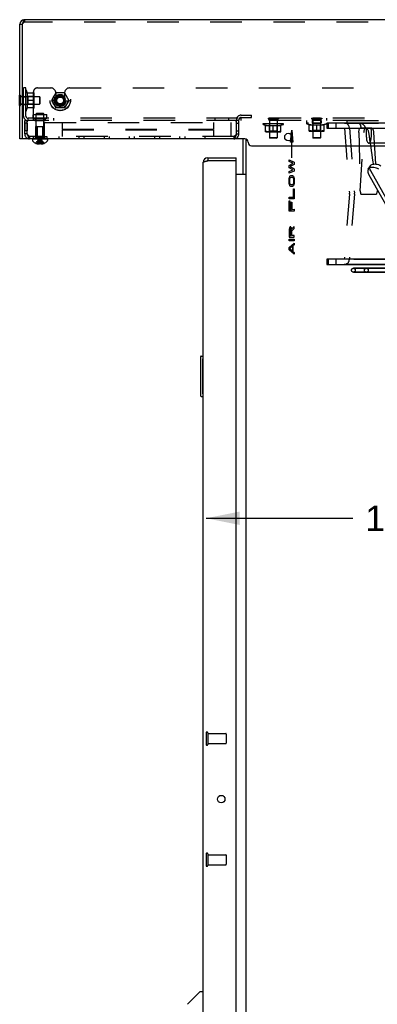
# Model space of a CAD drawing. Header units: inches. Extents: x 0 to 142, y 0 to 92.
# Tile 35 of 65: x 71 to 79, y 28 to 52. Entities that reach past the tile are written whole.
import ezdxf

# ---------------------------------------------------------------- set-up
doc = ezdxf.new("R2010")
doc.units = ezdxf.units.IN
doc.header["$LTSCALE"] = 7.824912
doc.header["$MEASUREMENT"] = 0
doc.linetypes.add('HIDDEN', pattern=[0.2, 0.1, -0.1])
doc.layers.get('0').update_dxf_attribs({"linetype": 'CONTINUOUS'})
for name, color, linetype in [('02___PRT_ALL_AXES', 7, 'CONTINUOUS'), ('06___PRT_ALL_SURFS', 7, 'CONTINUOUS'), ('BODY_1PC', 7, 'CONTINUOUS'), ('DEFAULT_2', 8, 'HIDDEN')]:
    doc.layers.add(name, color=color, linetype=linetype)
doc.styles.get("Standard").update_dxf_attribs({"font": 'arial.ttf'})
doc.dimstyles.new('DIMSTYLE_3', dxfattribs={"dimtxt": 0.627667, "dimasz": 0.836889, "dimexe": 0.09, "dimexo": 0.07, "dimgap": 0.0375, "dimtad": 0, "dimtih": 1, "dimtoh": 1, "dimzin": 4, "dimdsep": 46, "dimtxsty": 'Standard', "dimblk": '_FILLED', "dimblk1": '_FILLED', "dimblk2": '_FILLED', "dimcen": 0.09, "dimazin": 1, "dimtfac": 1, "dimtdec": 3, "dimtofl": 0, "dimtmove": 0, "dimatfit": 3, "dimldrblk": '_FILLED', "dimfxl": 1, "dimtolj": 1, "dimtzin": 4, "dimarcsym": 0})

# ---------------------------------------------------------------- blocks, each defined once
blk = doc.blocks.new('_FILLED')
at = {"color": 0, "linetype": 'ByBlock'}
blk.add_solid([(0, 0), (-1, 0.2), (-1, -0.2)], dxfattribs=at)
blk = doc.blocks.new('*D19')
at = {"layer": 'BODY_1PC', "color": 2, "linetype": 'Continuous'}
for p, q in [((75.183, 39.75), (78.821, 39.75)), ((88.976, 39.75), (85.338, 39.75))]:
    blk.add_line(p, q, dxfattribs=at)
at = {"layer": 'BODY_1PC', "color": 2, "linetype": 'Continuous', "xscale": 0.8368889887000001, "yscale": 0.8368889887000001, "zscale": 0.8368889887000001, "rotation": 180}
blk.add_blockref('_FILLED', (75.183, 39.75), dxfattribs=at)
at = {"layer": 'BODY_1PC', "color": 2, "linetype": 'Continuous', "xscale": 0.8368889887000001, "yscale": 0.8368889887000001, "zscale": 0.8368889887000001}
blk.add_blockref('_FILLED', (88.976, 39.75), dxfattribs=at)
at = {"layer": 'BODY_1PC', "color": 2, "linetype": 'Continuous', "insert": (82.079, 40.064), "char_height": 0.62767, "width": 5.88933, "attachment_point": 2, "line_spacing_factor": 0.9}
blk.add_mtext('13.79 USABLE\\PDEPTH', dxfattribs=at)

msp = doc.modelspace()

# ---------------------------------------------------------------- linework, layer by layer
at = {"color": 3, "linetype": 'Continuous'}
for p, q in [((70.565, 49.15), (70.565, 51.988)), ((70.631, 52.008), (70.625, 51.988)), ((70.625, 51.988), (70.625, 49.165)), ((70.635, 52.021), (70.631, 52.008)), ((70.637, 52.028), (70.635, 52.021)), ((70.638, 52.032), (70.637, 52.028)), ((70.64, 52.036), (70.638, 52.032)), ((70.641, 52.04), (70.64, 52.036)), ((70.642, 52.044), (70.641, 52.04)), ((70.644, 52.048), (70.642, 52.044)), ((90.154, 52.1), (70.677, 52.1)), ((76.141, 49.15), (70.64, 49.15)), ((76.101, 48.267), (76.101, 49.15)), ((76.176, 5.1), (76.176, 49.143)), ((76.226, 49.065), (76.226, 49.06)), ((76.311, 48.975), (90.191, 48.975)), ((75.108, 5.467), (75.108, 48.564)), ((75.162, 48.591), (75.167, 48.592)), ((75.167, 48.592), (75.173, 48.594)), ((75.173, 48.594), (75.178, 48.595)), ((75.178, 48.595), (75.184, 48.597)), ((75.184, 48.597), (75.19, 48.598)), ((75.19, 48.598), (75.196, 48.6)), ((75.196, 48.6), (75.206, 48.602)), ((75.206, 48.602), (75.225, 48.606)), ((75.225, 48.681), (75.933, 48.681)), ((75.918, 48.606), (75.225, 48.606)), ((75.933, 5.44), (75.933, 48.591)), ((76.101, 48.267), (75.933, 48.267))]:
    msp.add_line(p, q, dxfattribs=at)
at = {"color": 7, "linetype": 'Continuous'}
for p, q in [((70.565, 51.988), (70.625, 51.988)), ((70.56, 49.972), (70.56, 50.228)), ((70.56, 50.228), (70.565, 50.228)), ((70.56, 49.972), (70.565, 49.972)), ((70.625, 49.15), (70.565, 49.15)), ((70.625, 49.165), (70.625, 49.15)), ((70.879, 49.15), (70.879, 49.104)), ((70.966, 49.037), (70.966, 49.037)), ((70.966, 49.037), (70.967, 49.037)), ((70.997, 49.027), (71.002, 49.025)), ((71.002, 49.025), (71.008, 49.024)), ((71.008, 49.024), (71.013, 49.023)), ((71.013, 49.023), (71.019, 49.023)), ((71.037, 49.023), (71.04, 49.023)), ((71.04, 49.023), (71.042, 49.024)), ((71.042, 49.024), (71.045, 49.025)), ((71.05, 49.037), (71.05, 49.037)), ((71.05, 49.027), (71.05, 49.037)), ((71.05, 49.037), (71.055, 49.037)), ((71.055, 49.037), (71.056, 49.037)), ((71.056, 49.037), (71.057, 49.037)), ((71.057, 49.037), (71.059, 49.037)), ((71.059, 49.037), (71.06, 49.037)), ((71.06, 49.037), (71.065, 49.037)), ((71.065, 49.037), (71.068, 49.037)), ((71.068, 49.037), (71.07, 49.037)), ((71.07, 49.037), (71.071, 49.037)), ((71.071, 49.037), (71.073, 49.037)), ((71.073, 49.037), (71.074, 49.037)), ((71.074, 49.037), (71.075, 49.037)), ((71.075, 49.037), (71.078, 49.037)), ((71.078, 49.037), (71.081, 49.037)), ((71.081, 49.037), (71.081, 49.027)), ((71.081, 49.037), (71.081, 49.037)), ((71.086, 49.025), (71.088, 49.024)), ((71.088, 49.024), (71.091, 49.023)), ((71.091, 49.023), (71.093, 49.023)), ((71.163, 49.037), (71.164, 49.037)), ((71.164, 49.037), (71.165, 49.037)), ((71.252, 49.15), (71.252, 49.104)), ((71.019, 49.023), (71.025, 49.022)), ((71.025, 49.022), (71.03, 49.022)), ((71.03, 49.022), (71.033, 49.022)), ((71.033, 49.022), (71.035, 49.022)), ((71.035, 49.022), (71.037, 49.023)), ((71.093, 49.023), (71.095, 49.022)), ((71.095, 49.022), (71.098, 49.022)), ((71.098, 49.022), (71.1, 49.022)), ((75.225, 48.681), (75.225, 48.606)), ((75.933, 48.606), (75.918, 48.606)), ((75.933, 48.606), (75.933, 48.681)), ((76.176, 48.267), (76.101, 48.267)), ((75.048, 43.751), (75.048, 42.781)), ((75.063, 43.766), (75.108, 43.766)), ((75.094, 43.666), (75.094, 42.866)), ((75.063, 42.766), (75.108, 42.766)), ((74.72, 27.71), (75.017, 28.008)), ((75.108, 28.02), (75.045, 28.02))]:
    msp.add_line(p, q, dxfattribs=at)
at = {"color": 3, "linetype": 'Continuous'}
for points in [[(70.677, 52.1), (70.676, 52.1), (70.676, 52.1), (70.675, 52.1), (70.674, 52.1), (70.674, 52.1), (70.673, 52.099), (70.672, 52.099), (70.672, 52.099), (70.671, 52.098), (70.67, 52.098), (70.67, 52.097), (70.669, 52.097), (70.668, 52.096), (70.668, 52.096), (70.667, 52.095), (70.666, 52.094), (70.666, 52.094), (70.665, 52.093), (70.664, 52.092), (70.664, 52.091), (70.663, 52.09), (70.662, 52.089), (70.662, 52.088), (70.661, 52.087), (70.66, 52.086), (70.66, 52.085), (70.659, 52.084), (70.658, 52.083), (70.658, 52.082), (70.657, 52.08), (70.656, 52.079), (70.656, 52.078), (70.655, 52.076), (70.654, 52.075), (70.654, 52.073), (70.653, 52.072), (70.652, 52.07), (70.652, 52.069), (70.651, 52.067), (70.65, 52.066), (70.65, 52.064), (70.649, 52.062), (70.648, 52.061), (70.648, 52.059), (70.647, 52.057), (70.646, 52.055), (70.646, 52.054), (70.645, 52.052), (70.644, 52.048)], [(75.108, 48.564), (75.108, 48.565), (75.108, 48.566), (75.108, 48.566), (75.108, 48.567), (75.109, 48.568), (75.109, 48.568), (75.11, 48.569), (75.11, 48.57), (75.111, 48.571), (75.112, 48.571), (75.113, 48.572), (75.114, 48.573), (75.115, 48.574), (75.116, 48.574), (75.117, 48.575), (75.118, 48.576), (75.12, 48.576), (75.121, 48.577), (75.123, 48.578), (75.124, 48.579), (75.126, 48.579), (75.128, 48.58), (75.13, 48.581), (75.131, 48.581), (75.133, 48.582), (75.135, 48.583), (75.137, 48.584), (75.14, 48.584), (75.142, 48.585), (75.144, 48.586), (75.146, 48.587), (75.149, 48.587), (75.151, 48.588), (75.154, 48.589), (75.156, 48.589), (75.159, 48.59), (75.162, 48.591)]]:
    msp.add_lwpolyline(points, dxfattribs=at)
at = {"color": 7, "linetype": 'Continuous'}
for points in [[(71.045, 49.025), (71.047, 49.026), (71.05, 49.027)], [(71.081, 49.027), (71.083, 49.026), (71.086, 49.025)], [(71.1, 49.022), (71.106, 49.022), (71.111, 49.023), (71.117, 49.023), (71.122, 49.024), (71.128, 49.025), (71.134, 49.027)], [(75.093, 43.702), (75.093, 43.696), (75.093, 43.69), (75.094, 43.684), (75.094, 43.678), (75.094, 43.672), (75.094, 43.666)], [(75.094, 42.866), (75.094, 42.859), (75.094, 42.853), (75.094, 42.847), (75.093, 42.841), (75.093, 42.835), (75.093, 42.829)]]:
    msp.add_lwpolyline(points, dxfattribs=at)
at = {"color": 3, "linetype": 'Continuous'}
for centre, radius, start, end in [((70.677, 51.988), 0.112, 90, 180), ((70.64, 49.165), 0.015, 180, 270), ((76.141, 49.065), 0.085, 0, 90), ((76.311, 49.06), 0.085, 180, 270), ((75.225, 48.564), 0.117, 90, 180), ((75.918, 48.591), 0.015, 0, 90), ((76.059, 48.298), 0.042, 312.391, 360)]:
    msp.add_arc(centre, radius, start, end, dxfattribs=at)
at = {"color": 7, "linetype": 'Continuous'}
for centre, radius, start, end in [((70.677, 51.988), 0.052, 146.7296, 180), ((70.899, 49.104), 0.02, 180, 226.4862), ((71.065, 49.279), 0.262, 226.4862, 247.6387), ((71.065, 49.279), 0.261, 247.9106, 254.8059), ((71.065, 49.279), 0.261, 285.1941, 292.0894), ((71.065, 49.279), 0.262, 292.3613, 313.5138), ((71.232, 49.104), 0.02, 313.5138, 360), ((75.225, 48.564), 0.042, 90, 115.8229), ((75.063, 43.751), 0.015, 90, 180), ((75.093, 43.751), 0.015, 0, 90), ((75.063, 42.781), 0.015, 180, 270), ((75.093, 42.781), 0.015, 270, 360), ((75.045, 27.98), 0.0394, 90, 135)]:
    msp.add_arc(centre, radius, start, end, dxfattribs=at)
at = {"layer": '02___PRT_ALL_AXES', "color": 8, "linetype": 'HIDDEN'}
for p, q in [((70.565, 50.197), (70.565, 50.004)), ((70.625, 50.197), (70.565, 50.197)), ((70.625, 50.004), (70.565, 50.004)), ((70.625, 50.197), (70.625, 50.004)), ((70.655, 49.991), (70.655, 50.191)), ((70.655, 50.191), (70.715, 50.191)), ((70.655, 50.004), (70.715, 50.004)), ((70.715, 49.991), (70.715, 50.191)), ((70.715, 49.991), (70.655, 49.991)), ((70.685, 49.538), (70.685, 49.35)), ((70.745, 49.538), (70.685, 49.538)), ((70.745, 49.538), (70.745, 49.35)), ((70.895, 49.66), (70.895, 49.74)), ((70.895, 49.66), (71.235, 49.66)), ((70.94, 49.66), (70.94, 49.6)), ((70.94, 49.6), (71.19, 49.6)), ((70.941, 49.604), (70.941, 49.66)), ((70.941, 49.604), (71.19, 49.604)), ((71.19, 49.604), (71.19, 49.66)), ((71.19, 49.66), (71.19, 49.6)), ((71.235, 49.66), (71.235, 49.74)), ((75.935, 49.35), (75.935, 49.538)), ((75.935, 49.538), (75.995, 49.538)), ((75.995, 49.35), (75.995, 49.538)), ((76.751, 49.6), (76.751, 49.66)), ((76.944, 49.66), (76.751, 49.66)), ((76.944, 49.6), (76.751, 49.6)), ((76.944, 49.6), (76.944, 49.66)), ((77.816, 49.6), (77.816, 49.54)), ((77.816, 49.6), (77.829, 49.6)), ((77.816, 49.54), (78.035, 49.54)), ((77.829, 49.6), (77.829, 49.66)), ((78.022, 49.66), (77.829, 49.66)), ((78.022, 49.6), (77.829, 49.6)), ((78.022, 49.6), (78.022, 49.66)), ((78.022, 49.6), (78.035, 49.6)), ((78.035, 49.6), (78.035, 49.54)), ((78.676, 49.6), (78.676, 49.54)), ((78.676, 49.6), (83.079, 49.6)), ((78.676, 49.54), (87.676, 49.54)), ((70.745, 49.35), (70.685, 49.35)), ((70.962, 49.166), (70.962, 49.458)), ((70.962, 49.458), (71.174, 49.458)), ((71.174, 49.166), (71.174, 49.458)), ((75.935, 49.35), (75.995, 49.35)), ((70.893, 49.21), (70.893, 49.15)), ((70.893, 49.21), (71.237, 49.21)), ((70.893, 49.15), (71.237, 49.15)), ((70.961, 49.21), (70.961, 49.15)), ((71.175, 49.21), (71.175, 49.15)), ((71.237, 49.21), (71.237, 49.15)), ((75.226, 34.416), (75.226, 34.168)), ((75.226, 34.416), (75.673, 34.416)), ((75.226, 34.168), (75.673, 34.168)), ((75.226, 31.416), (75.226, 31.168)), ((75.226, 31.416), (75.673, 31.416)), ((75.226, 31.168), (75.673, 31.168))]:
    msp.add_line(p, q, dxfattribs=at)
msp.add_circle((71.565, 50.1), 0.0966, dxfattribs=at)
at = {"layer": '02___PRT_ALL_AXES', "color": 3, "linetype": 'Continuous'}
for centre, radius in [((77.226, 49.193), 0.0935), ((75.558, 32.792), 0.094)]:
    msp.add_circle(centre, radius, dxfattribs=at)
at = {"layer": '02___PRT_ALL_AXES', "color": 8, "linetype": 'HIDDEN'}
msp.add_arc((71.565, 50.1), 0.109, 180, 360, dxfattribs=at)
at = {"layer": '06___PRT_ALL_SURFS', "color": 8, "linetype": 'HIDDEN'}
for p, q in [((70.943, 49.145), (70.943, 49.166)), ((71.193, 49.166), (70.943, 49.166)), ((71.193, 49.145), (70.943, 49.145)), ((71.068, 49.145), (71.068, 49.166)), ((71.193, 49.145), (71.193, 49.166))]:
    msp.add_line(p, q, dxfattribs=at)
at = {"layer": 'DEFAULT_2', "color": 8, "linetype": 'HIDDEN'}
for p, q in [((70.629, 51.995), (70.625, 51.988)), ((70.632, 51.999), (70.629, 51.995)), ((70.634, 52.002), (70.632, 51.999)), ((70.635, 52.004), (70.634, 52.002)), ((70.677, 52.1), (70.677, 52.04)), ((90.154, 52.04), (70.677, 52.04)), ((70.655, 49.712), (70.655, 50.41)), ((70.715, 50.41), (70.655, 50.41)), ((70.715, 49.712), (70.715, 50.41)), ((70.756, 49.913), (70.756, 50.288)), ((70.756, 50.288), (70.915, 50.288)), ((70.905, 49.6), (70.905, 50.316)), ((70.916, 50.287), (70.915, 50.288)), ((70.916, 49.914), (70.916, 50.287)), ((70.999, 50.41), (71.331, 50.41)), ((71.457, 50.288), (71.349, 50.1)), ((71.456, 50.285), (71.456, 50.1)), ((71.673, 50.288), (71.457, 50.288)), ((71.673, 50.288), (71.782, 50.1)), ((71.674, 50.285), (71.674, 50.1)), ((71.799, 50.41), (79.556, 50.41)), ((70.565, 50.228), (70.578, 50.228)), ((70.578, 49.972), (70.578, 50.228)), ((70.578, 50.194), (71.05, 50.194)), ((70.578, 50.006), (71.05, 50.006)), ((70.715, 50.206), (70.717, 50.194)), ((70.715, 49.994), (70.717, 50.006)), ((70.717, 50.194), (70.764, 50.195)), ((70.717, 50.006), (70.717, 50.194)), ((70.717, 50.006), (70.764, 50.005)), ((70.899, 50.1), (70.756, 50.1)), ((70.764, 50.195), (70.764, 50.005)), ((70.896, 50.195), (70.764, 50.195)), ((70.896, 50.005), (70.764, 50.005)), ((70.896, 50.195), (70.916, 50.215)), ((70.896, 50.195), (70.896, 50.005)), ((70.896, 50.005), (70.916, 49.985)), ((70.913, 50.225), (70.912, 50.235)), ((70.913, 50.037), (70.912, 50.047)), ((70.915, 50.194), (70.915, 50.184)), ((70.915, 50.006), (70.915, 49.996)), ((71.05, 50.194), (71.05, 50.006)), ((71.06, 50.184), (71.05, 50.194)), ((71.06, 50.016), (71.05, 50.006)), ((71.06, 50.184), (71.06, 50.016)), ((71.349, 50.1), (71.457, 49.913)), ((71.782, 50.1), (71.673, 49.913)), ((70.565, 49.972), (70.578, 49.972)), ((70.915, 49.913), (70.756, 49.913)), ((70.916, 49.914), (70.915, 49.912)), ((70.981, 49.775), (70.971, 49.765)), ((70.971, 49.178), (70.971, 49.765)), ((71.159, 49.765), (70.971, 49.765)), ((71.149, 49.775), (70.981, 49.775)), ((71.149, 49.775), (71.159, 49.765)), ((71.159, 49.178), (71.159, 49.765)), ((71.673, 49.913), (71.457, 49.913)), ((70.685, 49.27), (70.685, 49.6)), ((70.685, 49.6), (70.745, 49.6)), ((70.745, 49.27), (70.745, 49.6)), ((70.767, 49.6), (70.767, 49.66)), ((90.064, 49.66), (70.767, 49.66)), ((90.064, 49.6), (70.767, 49.6)), ((70.905, 49.75), (70.895, 49.74)), ((71.235, 49.74), (70.895, 49.74)), ((70.905, 49.75), (71.225, 49.75)), ((70.97, 49.74), (70.96, 49.75)), ((70.97, 49.614), (70.96, 49.604)), ((71.17, 49.604), (70.96, 49.604)), ((70.97, 49.614), (70.97, 49.74)), ((71.16, 49.614), (70.97, 49.614)), ((71.16, 49.74), (71.17, 49.75)), ((71.16, 49.614), (71.16, 49.74)), ((71.16, 49.614), (71.17, 49.604)), ((71.18, 49.21), (71.18, 49.554)), ((71.18, 49.554), (75.805, 49.554)), ((71.225, 49.75), (71.235, 49.74)), ((71.405, 49.6), (71.405, 49.66)), ((71.618, 49.554), (71.618, 49.392)), ((75.367, 49.554), (75.367, 49.392)), ((75.405, 49.6), (75.405, 49.66)), ((75.745, 49.6), (75.745, 49.66)), ((75.805, 49.21), (75.805, 49.554)), ((75.935, 49.27), (75.935, 49.616)), ((75.995, 49.27), (75.995, 49.616)), ((76.053, 49.6), (76.053, 49.66)), ((76.055, 49.736), (76.31, 49.736)), ((76.055, 49.676), (76.31, 49.676)), ((76.31, 49.676), (76.31, 49.736)), ((77.098, 49.52), (76.598, 49.52)), ((76.72, 49.664), (76.72, 49.646)), ((76.72, 49.664), (76.976, 49.664)), ((76.72, 49.646), (76.976, 49.646)), ((76.742, 49.52), (76.754, 49.518)), ((76.754, 49.518), (76.753, 49.471)), ((76.754, 49.646), (76.754, 49.174)), ((76.941, 49.518), (76.754, 49.518)), ((76.954, 49.52), (76.941, 49.518)), ((76.941, 49.518), (76.943, 49.471)), ((76.942, 49.646), (76.942, 49.174)), ((76.976, 49.664), (76.976, 49.646)), ((77.676, 49.6), (77.676, 49.54)), ((77.676, 49.54), (77.676, 49.54)), ((88.676, 49.54), (77.676, 49.54)), ((77.798, 49.664), (77.798, 49.646)), ((77.798, 49.664), (78.054, 49.664)), ((77.798, 49.646), (78.054, 49.646)), ((77.82, 49.54), (77.832, 49.538)), ((77.832, 49.538), (77.831, 49.491)), ((77.832, 49.646), (77.832, 49.174)), ((78.019, 49.538), (77.832, 49.538)), ((78.032, 49.54), (78.019, 49.538)), ((78.019, 49.538), (78.021, 49.491)), ((78.02, 49.646), (78.02, 49.174)), ((78.054, 49.664), (78.054, 49.646)), ((78.175, 49.539), (78.175, 49.414)), ((78.176, 49.6), (78.176, 49.66)), ((78.22, 49.414), (78.22, 49.539)), ((78.227, 49.539), (78.22, 49.539)), ((78.286, 49.539), (78.227, 49.539)), ((78.378, 49.539), (78.286, 49.539)), ((78.407, 49.539), (78.378, 49.539)), ((78.408, 49.539), (78.407, 49.539)), ((78.408, 49.414), (78.408, 49.539)), ((81.53, 49.538), (78.959, 49.538)), ((70.745, 49.27), (70.685, 49.27)), ((70.999, 49.448), (70.989, 49.458)), ((70.989, 49.458), (71.147, 49.458)), ((70.999, 49.208), (70.999, 49.448)), ((71.137, 49.448), (70.999, 49.448)), ((71.137, 49.448), (71.147, 49.458)), ((71.137, 49.208), (71.137, 49.448)), ((71.618, 49.392), (75.367, 49.392)), ((71.618, 49.372), (71.618, 49.21)), ((71.618, 49.372), (75.367, 49.372)), ((75.367, 49.372), (75.367, 49.21)), ((75.935, 49.27), (75.995, 49.27)), ((76.66, 49.32), (76.66, 49.479)), ((76.66, 49.479), (77.035, 49.479)), ((76.661, 49.319), (76.66, 49.32)), ((76.661, 49.319), (77.034, 49.319)), ((76.753, 49.339), (76.733, 49.319)), ((76.754, 49.32), (76.744, 49.32)), ((76.753, 49.339), (76.753, 49.471)), ((76.943, 49.471), (76.753, 49.471)), ((76.943, 49.339), (76.753, 49.339)), ((76.784, 49.322), (76.795, 49.323)), ((76.805, 49.325), (76.795, 49.323)), ((76.837, 49.333), (76.826, 49.33)), ((76.837, 49.333), (76.848, 49.337)), ((76.848, 49.337), (76.848, 49.479)), ((76.941, 49.32), (76.931, 49.32)), ((76.943, 49.339), (76.943, 49.471)), ((76.943, 49.339), (76.963, 49.319)), ((76.972, 49.322), (76.982, 49.323)), ((76.993, 49.325), (76.982, 49.323)), ((77.024, 49.333), (77.035, 49.337)), ((77.034, 49.319), (77.035, 49.32)), ((77.035, 49.32), (77.035, 49.479)), ((77.276, 49.069), (77.307, 49.366)), ((77.307, 48.676), (77.307, 49.366)), ((77.307, 49.366), (77.337, 49.069)), ((77.738, 49.34), (77.738, 49.499)), ((77.738, 49.499), (78.113, 49.499)), ((77.739, 49.339), (77.738, 49.34)), ((77.739, 49.339), (78.112, 49.339)), ((77.831, 49.359), (77.811, 49.339)), ((77.832, 49.34), (77.822, 49.34)), ((77.831, 49.359), (77.831, 49.491)), ((78.021, 49.491), (77.831, 49.491)), ((78.021, 49.359), (77.831, 49.359)), ((77.873, 49.343), (77.862, 49.342)), ((77.883, 49.345), (77.873, 49.343)), ((77.926, 49.357), (77.926, 49.499)), ((78.019, 49.34), (78.009, 49.34)), ((78.021, 49.359), (78.021, 49.491)), ((78.021, 49.359), (78.041, 49.339)), ((78.06, 49.343), (78.05, 49.342)), ((78.071, 49.345), (78.06, 49.343)), ((78.112, 49.339), (78.113, 49.34)), ((78.113, 49.34), (78.113, 49.499)), ((78.22, 49.414), (78.227, 49.414)), ((78.227, 49.414), (78.285, 49.414)), ((78.285, 49.414), (78.377, 49.414)), ((78.377, 49.414), (78.407, 49.414)), ((78.407, 49.414), (78.408, 49.414)), ((78.612, 49.414), (78.737, 47.799)), ((78.737, 49.424), (78.862, 47.799)), ((79.146, 49.413), (79.007, 49.413)), ((79.008, 47.863), (79.099, 49.309)), ((79.019, 49.415), (79.019, 49.418)), ((79.019, 49.413), (79.019, 49.415)), ((79.277, 49.413), (79.136, 49.413)), ((79.146, 49.413), (79.146, 49.413)), ((79.16, 49.413), (79.146, 49.413)), ((79.291, 49.413), (79.151, 49.413)), ((79.159, 49.194), (79.159, 49.382)), ((79.291, 49.413), (79.277, 49.413)), ((79.278, 49.382), (79.278, 49.194)), ((79.338, 49.308), (79.428, 47.862)), ((70.805, 49.21), (70.805, 49.15)), ((75.875, 49.21), (70.805, 49.21)), ((71.05, 49.037), (70.967, 49.037)), ((70.997, 49.037), (70.997, 49.027)), ((70.999, 49.208), (71.137, 49.208)), ((71.027, 49.122), (71.046, 49.142)), ((71.03, 49.037), (71.03, 49.022)), ((71.045, 49.025), (71.045, 49.025)), ((71.046, 49.142), (71.065, 49.161)), ((71.047, 49.026), (71.047, 49.026)), ((71.05, 49.037), (71.052, 49.059)), ((71.052, 49.059), (71.054, 49.081)), ((71.054, 49.081), (71.055, 49.093)), ((71.055, 49.093), (71.057, 49.101)), ((71.057, 49.101), (71.058, 49.114)), ((71.058, 49.114), (71.059, 49.122)), ((71.059, 49.122), (71.061, 49.135)), ((71.061, 49.135), (71.062, 49.142)), ((71.062, 49.142), (71.065, 49.161)), ((71.062, 49.142), (71.063, 49.15)), ((71.063, 49.15), (71.065, 49.161)), ((71.068, 49.142), (71.065, 49.161)), ((71.067, 49.15), (71.065, 49.161)), ((71.084, 49.142), (71.065, 49.161)), ((71.068, 49.142), (71.067, 49.15)), ((71.069, 49.135), (71.068, 49.142)), ((71.071, 49.122), (71.069, 49.135)), ((71.074, 49.101), (71.071, 49.122)), ((71.076, 49.081), (71.074, 49.101)), ((71.078, 49.059), (71.076, 49.081)), ((71.081, 49.037), (71.078, 49.059)), ((71.163, 49.037), (71.081, 49.037)), ((71.083, 49.026), (71.083, 49.026)), ((71.103, 49.122), (71.084, 49.142)), ((71.086, 49.025), (71.086, 49.025)), ((71.1, 49.037), (71.1, 49.022)), ((71.134, 49.037), (71.134, 49.027)), ((71.528, 49.21), (71.528, 49.15)), ((72.028, 49.21), (72.028, 49.15)), ((72.153, 49.21), (72.153, 49.15)), ((72.653, 49.21), (72.653, 49.15)), ((72.778, 49.21), (72.778, 49.15)), ((73.278, 49.21), (73.278, 49.15)), ((73.403, 49.21), (73.403, 49.15)), ((73.903, 49.21), (73.903, 49.15)), ((74.028, 49.21), (74.028, 49.15)), ((74.528, 49.21), (74.528, 49.15)), ((74.653, 49.21), (74.653, 49.15)), ((75.153, 49.21), (75.153, 49.15)), ((75.875, 49.21), (75.875, 49.15)), ((76.764, 49.164), (76.754, 49.174)), ((76.942, 49.174), (76.754, 49.174)), ((76.932, 49.164), (76.764, 49.164)), ((76.932, 49.164), (76.942, 49.174)), ((77.337, 49.069), (77.276, 49.069)), ((77.842, 49.164), (77.832, 49.174)), ((78.02, 49.174), (77.832, 49.174)), ((78.01, 49.164), (77.842, 49.164)), ((78.01, 49.164), (78.02, 49.174)), ((81.53, 49.038), (79.219, 49.038)), ((77.241, 48.585), (77.241, 48.626)), ((77.241, 48.626), (77.368, 48.571)), ((77.338, 48.544), (77.241, 48.585)), ((77.241, 48.489), (77.338, 48.544)), ((77.368, 48.571), (77.368, 48.516)), ((77.241, 48.434), (77.241, 48.489)), ((77.338, 48.379), (77.241, 48.434)), ((77.241, 48.337), (77.338, 48.379)), ((77.368, 48.351), (77.241, 48.296)), ((77.241, 48.296), (77.241, 48.337)), ((77.368, 48.516), (77.266, 48.461)), ((77.266, 48.461), (77.368, 48.406)), ((77.368, 48.406), (77.368, 48.351)), ((79.205, 48.395), (79.257, 48.48)), ((77.241, 48.131), (77.244, 48.166)), ((77.241, 48.076), (77.241, 48.131)), ((77.244, 48.042), (77.241, 48.076)), ((77.244, 48.166), (77.249, 48.193)), ((77.249, 48.193), (77.26, 48.221)), ((77.257, 48.131), (77.26, 48.159)), ((77.257, 48.076), (77.257, 48.131)), ((77.26, 48.049), (77.257, 48.076)), ((77.26, 48.221), (77.271, 48.234)), ((77.26, 48.159), (77.265, 48.179)), ((77.265, 48.028), (77.26, 48.049)), ((77.265, 48.179), (77.274, 48.193)), ((77.271, 48.234), (77.284, 48.241)), ((77.274, 48.193), (77.284, 48.2)), ((77.284, 48.241), (77.325, 48.241)), ((77.284, 48.2), (77.325, 48.2)), ((77.325, 48.241), (77.338, 48.234)), ((77.325, 48.2), (77.335, 48.193)), ((77.335, 48.193), (77.343, 48.179)), ((77.338, 48.234), (77.349, 48.221)), ((77.343, 48.179), (77.349, 48.159)), ((77.349, 48.049), (77.343, 48.028)), ((77.349, 48.221), (77.36, 48.193)), ((77.349, 48.159), (77.351, 48.131)), ((77.351, 48.076), (77.349, 48.049)), ((77.351, 48.131), (77.351, 48.076)), ((77.36, 48.193), (77.365, 48.166)), ((77.365, 48.166), (77.368, 48.131)), ((77.368, 48.076), (77.365, 48.042)), ((77.368, 48.131), (77.368, 48.076)), ((77.249, 48.014), (77.244, 48.042)), ((77.26, 47.987), (77.249, 48.014)), ((77.271, 47.973), (77.26, 47.987)), ((77.273, 48.014), (77.265, 48.028)), ((77.284, 47.966), (77.271, 47.973)), ((77.284, 48.007), (77.273, 48.014)), ((77.324, 48.007), (77.284, 48.007)), ((77.324, 47.966), (77.284, 47.966)), ((77.335, 48.014), (77.324, 48.007)), ((77.338, 47.973), (77.324, 47.966)), ((77.343, 48.028), (77.335, 48.014)), ((77.349, 47.987), (77.338, 47.973)), ((77.359, 48.014), (77.349, 47.987)), ((77.351, 47.705), (77.351, 47.911)), ((77.351, 47.911), (77.367, 47.911)), ((77.365, 48.042), (77.359, 48.014)), ((77.367, 47.911), (77.367, 47.664)), ((77.241, 47.664), (77.241, 47.705)), ((77.241, 47.705), (77.351, 47.705)), ((77.367, 47.664), (77.241, 47.664)), ((77.241, 47.361), (77.241, 47.609)), ((77.241, 47.609), (77.257, 47.609)), ((77.257, 47.609), (77.257, 47.402)), ((77.292, 47.402), (77.292, 47.581)), ((77.292, 47.581), (77.308, 47.581)), ((77.308, 47.581), (77.308, 47.402)), ((78.737, 47.78), (78.611, 46.164)), ((78.862, 47.779), (78.735, 46.155)), ((78.737, 47.78), (78.737, 47.799)), ((78.862, 47.779), (78.862, 47.799)), ((79.024, 47.779), (79.412, 47.778)), ((77.367, 47.361), (77.241, 47.361)), ((77.257, 47.402), (77.292, 47.402)), ((77.308, 47.402), (77.367, 47.403)), ((77.367, 47.403), (77.367, 47.361)), ((77.243, 46.914), (77.241, 46.88)), ((77.241, 46.88), (77.241, 46.715)), ((77.251, 46.942), (77.243, 46.914)), ((77.262, 46.962), (77.251, 46.942)), ((77.257, 46.907), (77.254, 46.887)), ((77.254, 46.887), (77.254, 46.756)), ((77.262, 46.921), (77.257, 46.907)), ((77.27, 46.969), (77.262, 46.962)), ((77.27, 46.928), (77.262, 46.921)), ((77.281, 46.969), (77.27, 46.969)), ((77.278, 46.928), (77.27, 46.928)), ((77.286, 46.921), (77.278, 46.928)), ((77.289, 46.962), (77.281, 46.969)), ((77.292, 46.907), (77.286, 46.921)), ((77.3, 46.942), (77.289, 46.962)), ((77.294, 46.887), (77.292, 46.907)), ((77.294, 46.756), (77.294, 46.887)), ((77.305, 46.914), (77.3, 46.942)), ((77.367, 46.976), (77.305, 46.914)), ((77.31, 46.756), (77.311, 46.873)), ((77.311, 46.873), (77.367, 46.928)), ((77.367, 46.928), (77.367, 46.976)), ((77.241, 46.715), (77.367, 46.715)), ((77.241, 46.619), (77.241, 46.66)), ((77.241, 46.66), (77.367, 46.66)), ((77.367, 46.619), (77.241, 46.619)), ((77.254, 46.756), (77.294, 46.756)), ((77.367, 46.756), (77.31, 46.756)), ((77.367, 46.715), (77.367, 46.756)), ((77.367, 46.66), (77.367, 46.619)), ((77.24, 46.454), (77.367, 46.564)), ((77.24, 46.399), (77.24, 46.454)), ((77.367, 46.289), (77.24, 46.399)), ((77.251, 46.426), (77.324, 46.488)), ((77.324, 46.364), (77.251, 46.426)), ((77.324, 46.488), (77.324, 46.364)), ((77.335, 46.495), (77.334, 46.357)), ((77.334, 46.357), (77.367, 46.33)), ((77.367, 46.523), (77.335, 46.495)), ((77.367, 46.564), (77.367, 46.523)), ((77.367, 46.33), (77.367, 46.289)), ((78.174, 46.164), (78.174, 46.039)), ((78.218, 46.039), (78.218, 46.164)), ((78.225, 46.164), (78.218, 46.164)), ((78.284, 46.164), (78.225, 46.164)), ((78.376, 46.164), (78.284, 46.164)), ((78.405, 46.164), (78.376, 46.164)), ((78.406, 46.164), (78.405, 46.164)), ((78.406, 46.039), (78.406, 46.164)), ((78.218, 46.039), (78.225, 46.039)), ((78.225, 46.039), (78.284, 46.039)), ((78.284, 46.039), (78.375, 46.039)), ((78.375, 46.039), (78.405, 46.039)), ((78.405, 46.039), (78.406, 46.039)), ((75.183, 34.434), (75.183, 34.15)), ((75.226, 34.434), (75.226, 34.15)), ((75.683, 34.406), (75.683, 34.178)), ((75.183, 31.434), (75.183, 31.15)), ((75.226, 31.434), (75.226, 31.15)), ((75.683, 31.406), (75.683, 31.178))]:
    msp.add_line(p, q, dxfattribs=at)
for points in [[(70.677, 52.04), (70.676, 52.04), (70.675, 52.04), (70.674, 52.04), (70.674, 52.04), (70.673, 52.04), (70.672, 52.039), (70.671, 52.039), (70.67, 52.039), (70.669, 52.039), (70.668, 52.038), (70.668, 52.038), (70.667, 52.038), (70.666, 52.037), (70.665, 52.037), (70.664, 52.036), (70.663, 52.036), (70.662, 52.035), (70.661, 52.034), (70.661, 52.034), (70.66, 52.033), (70.659, 52.032), (70.658, 52.032), (70.657, 52.031), (70.656, 52.03), (70.655, 52.029), (70.655, 52.029), (70.654, 52.028), (70.653, 52.027), (70.652, 52.026), (70.651, 52.025), (70.65, 52.024), (70.649, 52.023), (70.648, 52.022), (70.648, 52.021), (70.647, 52.02), (70.646, 52.019), (70.645, 52.018), (70.644, 52.016), (70.643, 52.015), (70.642, 52.014), (70.642, 52.013), (70.641, 52.012), (70.64, 52.01), (70.639, 52.009), (70.638, 52.008), (70.637, 52.007), (70.635, 52.004)], [(70.91, 50.245), (70.908, 50.255), (70.905, 50.266), (70.902, 50.277), (70.899, 50.288)], [(70.899, 50.288), (70.902, 50.277), (70.905, 50.266), (70.908, 50.255), (70.91, 50.245)], [(70.91, 50.245), (70.912, 50.235), (70.913, 50.225)], [(70.915, 50.184), (70.914, 50.173), (70.913, 50.163), (70.912, 50.153), (70.91, 50.143), (70.908, 50.132), (70.905, 50.122), (70.902, 50.111), (70.899, 50.1)], [(70.899, 50.1), (70.902, 50.111), (70.905, 50.122), (70.908, 50.132), (70.91, 50.143), (70.912, 50.153), (70.913, 50.163), (70.914, 50.173)], [(70.91, 50.058), (70.908, 50.068), (70.905, 50.078), (70.902, 50.089), (70.899, 50.1)], [(70.899, 50.1), (70.902, 50.089), (70.905, 50.078), (70.908, 50.068), (70.91, 50.058)], [(70.91, 50.058), (70.912, 50.047), (70.913, 50.037)], [(70.913, 50.225), (70.914, 50.214), (70.915, 50.204), (70.915, 50.194)], [(70.913, 50.037), (70.914, 50.027), (70.915, 50.017), (70.915, 50.006)], [(70.915, 50.194), (70.915, 50.204), (70.914, 50.214)], [(70.915, 50.006), (70.915, 50.017), (70.914, 50.027)], [(70.915, 49.996), (70.914, 49.986), (70.913, 49.976), (70.912, 49.965), (70.91, 49.955), (70.908, 49.945), (70.905, 49.934), (70.902, 49.924), (70.899, 49.913)], [(70.899, 49.913), (70.902, 49.924), (70.905, 49.934), (70.908, 49.945), (70.91, 49.955), (70.912, 49.965), (70.913, 49.976), (70.914, 49.986)], [(80.086, 49.54), (79.825, 49.54), (79.579, 49.54), (79.351, 49.54), (79.141, 49.54), (78.948, 49.54), (78.776, 49.54), (78.624, 49.54), (78.493, 49.54), (78.384, 49.54), (78.298, 49.54), (78.234, 49.54), (78.193, 49.54), (78.176, 49.539), (78.175, 49.539)], [(78.631, 49.539), (78.622, 49.539), (78.612, 49.539), (78.622, 49.539), (78.651, 49.539), (78.7, 49.539), (78.768, 49.539), (78.854, 49.538), (78.959, 49.538)], [(79.745, 49.54), (79.555, 49.54), (79.381, 49.54), (79.223, 49.54), (79.083, 49.54), (78.959, 49.54), (78.854, 49.54), (78.768, 49.54), (78.7, 49.54), (78.651, 49.54), (78.631, 49.539)], [(79.135, 49.423), (79.133, 49.431), (79.13, 49.44), (79.127, 49.448), (79.122, 49.457), (79.117, 49.465), (79.111, 49.473), (79.104, 49.482), (79.095, 49.49), (79.086, 49.497), (79.076, 49.505), (79.064, 49.512), (79.052, 49.518), (79.038, 49.524), (79.023, 49.529), (79.008, 49.533), (78.992, 49.536), (78.976, 49.538), (78.959, 49.538)], [(80.398, 49.537), (79.745, 49.537), (79.556, 49.537), (79.382, 49.538), (79.224, 49.538), (79.083, 49.538), (78.959, 49.538)], [(78.96, 49.538), (78.966, 49.538), (78.972, 49.536), (78.977, 49.533), (78.983, 49.529), (78.988, 49.524), (78.993, 49.518), (78.998, 49.512), (79.002, 49.505), (79.006, 49.498), (79.009, 49.49), (79.012, 49.482), (79.014, 49.473), (79.016, 49.465), (79.017, 49.457), (79.018, 49.448), (79.019, 49.44), (79.019, 49.431), (79.019, 49.423)], [(70.745, 49.27), (70.753, 49.247), (70.76, 49.224), (70.768, 49.203), (70.775, 49.185), (70.783, 49.17), (70.79, 49.159), (70.798, 49.152), (70.805, 49.15)], [(70.745, 49.27), (70.753, 49.258), (70.76, 49.247), (70.768, 49.237), (70.775, 49.228), (70.783, 49.22), (70.79, 49.215), (70.798, 49.211), (70.805, 49.21)], [(75.935, 49.27), (75.928, 49.258), (75.92, 49.247), (75.913, 49.237), (75.905, 49.228), (75.898, 49.22), (75.89, 49.215), (75.883, 49.211), (75.875, 49.21)], [(75.935, 49.27), (75.928, 49.247), (75.92, 49.224), (75.913, 49.203), (75.905, 49.185), (75.898, 49.17), (75.89, 49.159), (75.883, 49.152), (75.875, 49.15)], [(76.66, 49.337), (76.671, 49.333), (76.682, 49.33), (76.692, 49.327), (76.703, 49.325), (76.713, 49.323), (76.723, 49.322), (76.733, 49.321)], [(76.744, 49.32), (76.733, 49.321), (76.723, 49.322), (76.713, 49.323), (76.703, 49.325), (76.692, 49.327), (76.682, 49.33), (76.671, 49.333), (76.66, 49.337)], [(76.785, 49.322), (76.774, 49.321), (76.764, 49.32), (76.754, 49.32)], [(76.754, 49.32), (76.764, 49.32), (76.774, 49.321)], [(76.805, 49.325), (76.815, 49.327), (76.826, 49.33)], [(76.848, 49.337), (76.859, 49.333), (76.869, 49.33), (76.88, 49.327), (76.89, 49.325), (76.9, 49.323), (76.911, 49.322), (76.921, 49.321)], [(76.931, 49.32), (76.921, 49.321), (76.911, 49.322), (76.9, 49.323), (76.89, 49.325), (76.88, 49.327), (76.869, 49.33), (76.859, 49.333), (76.848, 49.337)], [(76.972, 49.322), (76.962, 49.321), (76.952, 49.32), (76.941, 49.32)], [(76.941, 49.32), (76.952, 49.32), (76.962, 49.321)], [(76.993, 49.325), (77.003, 49.327), (77.013, 49.33)], [(77.024, 49.333), (77.013, 49.33), (77.003, 49.327)], [(77.738, 49.357), (77.749, 49.353), (77.76, 49.35), (77.77, 49.347), (77.781, 49.345), (77.791, 49.343), (77.801, 49.342), (77.811, 49.341)], [(77.822, 49.34), (77.811, 49.341), (77.801, 49.342), (77.791, 49.343), (77.781, 49.345), (77.77, 49.347), (77.76, 49.35), (77.749, 49.353)], [(77.863, 49.342), (77.852, 49.341), (77.842, 49.34), (77.832, 49.34)], [(77.832, 49.34), (77.842, 49.34), (77.852, 49.341)], [(77.883, 49.345), (77.893, 49.347), (77.904, 49.35), (77.915, 49.353), (77.926, 49.357)], [(77.915, 49.353), (77.904, 49.35), (77.893, 49.347), (77.883, 49.345)], [(77.926, 49.357), (77.937, 49.353), (77.947, 49.35), (77.958, 49.347), (77.968, 49.345), (77.978, 49.343), (77.989, 49.342), (77.999, 49.341)], [(78.009, 49.34), (77.999, 49.341), (77.989, 49.342), (77.978, 49.343), (77.968, 49.345), (77.958, 49.347), (77.947, 49.35), (77.937, 49.353)], [(78.05, 49.342), (78.04, 49.341), (78.03, 49.34), (78.019, 49.34)], [(78.019, 49.34), (78.03, 49.34), (78.04, 49.341)], [(78.071, 49.345), (78.081, 49.347), (78.091, 49.35), (78.102, 49.353), (78.113, 49.357)], [(78.102, 49.353), (78.091, 49.35), (78.081, 49.347), (78.071, 49.345)], [(78.175, 49.414), (78.176, 49.414), (78.193, 49.415), (78.234, 49.415), (78.297, 49.415), (78.384, 49.415), (78.492, 49.415), (78.622, 49.415), (78.774, 49.415), (78.946, 49.415), (79.138, 49.415), (79.348, 49.415), (79.576, 49.415), (79.822, 49.415), (80.083, 49.415)], [(78.612, 49.414), (78.617, 49.414), (78.642, 49.414), (78.689, 49.414), (78.758, 49.414), (78.848, 49.413), (78.959, 49.413)], [(78.959, 49.413), (79.091, 49.413), (79.242, 49.413), (79.413, 49.413), (79.601, 49.412), (79.807, 49.412), (80.517, 49.412)], [(78.973, 49.309), (78.973, 49.326), (78.974, 49.342), (78.976, 49.357), (78.978, 49.371), (78.982, 49.384), (78.986, 49.394), (78.99, 49.402), (78.995, 49.408), (79.001, 49.412), (79.007, 49.413)], [(79.019, 49.418), (79.019, 49.421), (79.019, 49.423)], [(79.099, 49.309), (79.101, 49.326), (79.103, 49.342), (79.106, 49.357), (79.111, 49.371), (79.115, 49.384), (79.121, 49.394), (79.127, 49.402), (79.133, 49.408), (79.14, 49.412), (79.146, 49.413)], [(79.135, 49.423), (79.135, 49.421), (79.135, 49.42), (79.135, 49.418), (79.136, 49.416), (79.136, 49.415), (79.136, 49.413)], [(79.151, 49.413), (79.159, 49.412), (79.167, 49.408), (79.174, 49.402), (79.181, 49.394), (79.188, 49.383), (79.195, 49.371), (79.2, 49.357), (79.205, 49.342), (79.209, 49.325), (79.213, 49.308)], [(79.16, 49.413), (79.16, 49.408), (79.16, 49.403), (79.159, 49.398), (79.159, 49.393), (79.159, 49.387), (79.159, 49.382)], [(79.278, 49.382), (79.278, 49.387), (79.278, 49.392), (79.278, 49.398), (79.278, 49.403), (79.278, 49.408), (79.277, 49.413)], [(79.291, 49.413), (79.298, 49.412), (79.304, 49.408), (79.311, 49.402), (79.317, 49.394), (79.322, 49.383), (79.327, 49.371), (79.331, 49.357), (79.334, 49.342), (79.337, 49.325), (79.338, 49.308)], [(70.966, 49.037), (70.98, 49.059), (70.994, 49.081), (71.01, 49.102), (71.027, 49.122)], [(70.997, 49.037), (71.006, 49.059), (71.016, 49.08), (71.027, 49.101), (71.039, 49.122), (71.052, 49.142), (71.065, 49.161)], [(71.03, 49.037), (71.035, 49.059), (71.04, 49.08), (71.046, 49.101), (71.052, 49.122), (71.058, 49.142), (71.065, 49.161)], [(71.1, 49.037), (71.095, 49.059), (71.09, 49.08), (71.084, 49.101), (71.078, 49.122), (71.072, 49.142), (71.065, 49.161)], [(71.134, 49.037), (71.124, 49.059), (71.114, 49.08), (71.103, 49.101), (71.091, 49.122), (71.078, 49.142), (71.065, 49.161)], [(71.164, 49.037), (71.151, 49.059), (71.136, 49.081), (71.12, 49.102), (71.103, 49.122)], [(79.159, 49.194), (79.16, 49.169), (79.162, 49.146), (79.165, 49.123), (79.17, 49.102), (79.176, 49.084), (79.183, 49.068), (79.191, 49.055), (79.2, 49.046), (79.209, 49.04), (79.219, 49.038)], [(79.219, 49.038), (79.228, 49.04), (79.237, 49.046), (79.245, 49.055), (79.253, 49.067), (79.26, 49.083), (79.267, 49.101), (79.272, 49.122), (79.275, 49.145), (79.277, 49.169), (79.278, 49.194)], [(79.205, 48.395), (79.201, 48.386), (79.195, 48.367), (79.193, 48.346), (79.196, 48.323), (79.204, 48.299), (79.215, 48.274)], [(79.469, 48.398), (79.437, 48.413), (79.406, 48.425), (79.374, 48.434), (79.344, 48.44), (79.315, 48.442), (79.288, 48.44), (79.264, 48.436), (79.243, 48.428), (79.225, 48.417), (79.211, 48.403), (79.205, 48.395)], [(79.267, 48.359), (79.255, 48.384), (79.248, 48.408), (79.245, 48.43), (79.247, 48.452), (79.252, 48.471), (79.257, 48.48)], [(79.257, 48.48), (79.262, 48.488), (79.277, 48.502), (79.294, 48.513), (79.316, 48.521), (79.34, 48.525), (79.367, 48.527), (79.396, 48.524), (79.426, 48.519), (79.457, 48.51), (79.489, 48.498), (79.52, 48.483)], [(80.453, 46.312), (80.247, 46.653), (80.044, 46.994), (79.845, 47.336), (79.649, 47.677), (79.456, 48.018), (79.267, 48.359)], [(79.215, 48.274), (79.404, 47.933), (79.597, 47.592), (79.793, 47.251), (79.992, 46.909), (80.195, 46.568), (80.401, 46.227)], [(79.024, 47.798), (79.021, 47.809), (79.018, 47.82), (79.016, 47.83), (79.013, 47.841), (79.011, 47.852), (79.008, 47.863)], [(79.428, 47.862), (79.425, 47.851), (79.423, 47.841), (79.42, 47.83), (79.418, 47.819), (79.415, 47.808), (79.412, 47.798)], [(79.024, 47.779), (79.024, 47.782), (79.025, 47.785), (79.025, 47.789), (79.025, 47.792), (79.024, 47.795), (79.024, 47.798)], [(79.412, 47.798), (79.412, 47.794), (79.411, 47.791), (79.411, 47.788), (79.411, 47.784), (79.412, 47.781), (79.412, 47.778)], [(80.084, 46.165), (79.823, 46.165), (79.578, 46.165), (79.349, 46.165), (79.139, 46.165), (78.947, 46.165), (78.774, 46.165), (78.622, 46.165), (78.492, 46.165), (78.383, 46.165), (78.296, 46.165), (78.233, 46.165), (78.192, 46.165), (78.174, 46.164), (78.174, 46.164)], [(78.958, 46.163), (78.848, 46.163), (78.759, 46.164), (78.691, 46.164), (78.643, 46.164), (78.617, 46.164), (78.611, 46.164)], [(80.482, 46.162), (79.789, 46.162), (79.588, 46.162), (79.403, 46.163), (79.236, 46.163), (79.088, 46.163), (78.958, 46.163)], [(78.174, 46.039), (78.174, 46.039), (78.192, 46.04), (78.232, 46.04), (78.296, 46.04), (78.382, 46.04), (78.49, 46.04), (78.621, 46.04), (78.772, 46.04), (78.944, 46.04), (79.136, 46.04), (79.346, 46.04), (79.574, 46.04), (79.82, 46.04), (80.082, 46.04)], [(78.65, 46.04), (78.627, 46.039), (78.611, 46.039), (78.616, 46.039), (78.643, 46.039), (78.691, 46.039), (78.759, 46.039), (78.849, 46.038), (78.958, 46.038)], [(79.684, 46.04), (79.491, 46.04), (79.316, 46.04), (79.159, 46.04), (79.02, 46.04), (78.901, 46.04), (78.801, 46.04), (78.722, 46.04), (78.65, 46.04)], [(78.874, 45.943), (78.847, 45.943), (78.836, 45.943)], [(78.836, 45.943), (78.847, 45.943), (78.877, 45.943), (78.927, 45.943), (78.997, 45.943), (79.087, 45.942), (79.196, 45.942), (79.323, 45.942), (79.468, 45.942), (79.63, 45.942), (79.809, 45.941)], [(79.809, 45.944), (79.63, 45.944), (79.468, 45.944), (79.323, 45.944), (79.196, 45.944), (79.087, 45.944), (78.997, 45.944), (78.927, 45.944), (78.874, 45.943)], [(78.958, 46.038), (79.087, 46.038), (79.235, 46.038), (79.401, 46.038), (79.585, 46.037), (79.786, 46.037), (80.479, 46.037)], [(79.193, 45.943), (79.168, 45.943), (79.158, 45.943)], [(79.158, 45.943), (79.168, 45.943), (79.196, 45.943), (79.242, 45.943), (79.307, 45.942), (79.39, 45.942), (79.491, 45.942), (79.609, 45.942), (79.743, 45.942), (79.893, 45.942), (80.239, 45.941)], [(79.893, 45.944), (79.743, 45.944), (79.609, 45.944), (79.491, 45.944), (79.39, 45.944), (79.307, 45.943), (79.242, 45.943), (79.193, 45.943)], [(78.836, 45.847), (78.847, 45.847), (78.877, 45.847), (78.927, 45.847), (78.997, 45.847), (79.087, 45.846), (79.195, 45.846), (79.323, 45.846), (79.468, 45.846), (79.63, 45.846), (79.809, 45.845)], [(78.874, 45.847), (78.847, 45.847), (78.836, 45.847)], [(79.809, 45.848), (79.63, 45.848), (79.468, 45.848), (79.323, 45.848), (79.195, 45.848), (79.087, 45.848), (78.997, 45.848), (78.927, 45.848), (78.874, 45.847)], [(79.193, 45.847), (79.168, 45.847), (79.158, 45.847)], [(79.158, 45.847), (79.168, 45.847), (79.196, 45.847), (79.242, 45.847), (79.307, 45.846), (79.39, 45.846), (79.491, 45.846), (79.609, 45.846), (79.743, 45.846), (79.893, 45.846), (80.239, 45.845)], [(79.893, 45.848), (79.743, 45.848), (79.609, 45.848), (79.491, 45.848), (79.39, 45.848), (79.307, 45.847), (79.242, 45.847), (79.193, 45.847)]]:
    msp.add_lwpolyline(points, dxfattribs=at)
for centre, radius in [((71.565, 50.1), 0.254), ((71.565, 50.1), 0.25), ((71.565, 50.1), 0.186), ((71.565, 50.1), 0.147), ((71.565, 50.1), 0.128), ((71.565, 50.1), 0.115), ((71.565, 50.1), 0.106), ((71.565, 50.1), 0.095), ((71.565, 50.1), 0.094), ((71.565, 50.1), 0.0938), ((71.565, 50.1), 0.084), ((78.836, 45.895), 0.048), ((79.158, 45.895), 0.048)]:
    msp.add_circle(centre, radius, dxfattribs=at)
for centre, radius, start, end in [((70.677, 51.988), 0.052, 90, 146.7296), ((70.722, 50.347), 0.0075, 18.6909, 152.6337), ((69.993, 50.1), 0.777, 10.8929, 18.6909), ((70.999, 50.316), 0.0938, 90, 180), ((71.331, 50.285), 0.125, 0, 90), ((71.799, 50.285), 0.125, 90, 180), ((70.722, 49.853), 0.0075, 207.3663, 341.3091), ((69.993, 50.1), 0.777, 341.3091, 349.1071), ((70.767, 49.712), 0.112, 180, 270), ((70.767, 49.712), 0.052, 180, 270), ((70.775, 49.57), 0.03, 90, 180), ((75.905, 49.57), 0.03, 0, 90), ((76.055, 49.616), 0.12, 90, 180), ((76.055, 49.616), 0.06, 90, 180), ((76.601, 49.513), 0.0075, 117.3663, 251.3091), ((77.094, 49.513), 0.0075, 288.6909, 62.6337), ((77.679, 49.533), 0.0075, 117.3663, 251.3091), ((77.926, 50.262), 0.777, 251.3091, 259.1071), ((77.926, 50.262), 0.777, 280.8929, 288.6909), ((78.172, 49.533), 0.0075, 288.6909, 62.6337), ((78.612, 49.414), 0.125, 4.4067, 89.9729), ((70.805, 49.27), 0.12, 180, 270), ((70.805, 49.27), 0.06, 180, 270), ((75.875, 49.27), 0.12, 270, 360), ((75.875, 49.27), 0.06, 270, 360), ((76.848, 50.242), 0.777, 251.3091, 259.1071), ((76.848, 50.242), 0.777, 280.8929, 288.6909), ((70.943, 49.178), 0.0282, 270, 360), ((71.187, 49.178), 0.0282, 180, 270), ((78.611, 46.164), 0.125, 269.9729, 355.5392), ((75.204, 34.434), 0.0215, 0, 180), ((75.673, 34.406), 0.01, 0, 90), ((75.204, 34.15), 0.0215, 180, 360), ((75.673, 34.178), 0.01, 270, 360), ((75.204, 31.434), 0.0215, 0, 180), ((75.673, 31.406), 0.01, 0, 90), ((75.204, 31.15), 0.0215, 180, 360), ((75.673, 31.178), 0.01, 270, 360)]:
    msp.add_arc(centre, radius, start, end, dxfattribs=at)
for centre, major_axis, ratio, start_param, end_param in [((84.257, 68.371), (2.318, 36.147), 0.132382, -4.148425, -4.100628), ((82.111, 68.374), (-2.284, 36.154), 0.132366, -4.165278, -4.117481)]:
    msp.add_ellipse(centre, major_axis=major_axis, ratio=ratio, start_param=start_param, end_param=end_param, dxfattribs=at)

# ---------------------------------------------------------------- dimensions: what is measured, and where the dimension line sits
at = {"layer": 'BODY_1PC', "color": 2, "linetype": 'Continuous'}
dim = msp.add_linear_dim(base=(88.976, 39.75), p1=(75.183, 47.86), p2=(88.976, 43.566), text='<> USABLE\\PDEPTH', dimstyle='DIMSTYLE_3', dxfattribs=at)
dim.commit()
dim.dimension.update_dxf_attribs({"geometry": '*D19', "text_midpoint": (82.079, 39.279), "dimtype": 160})

doc.saveas('drawing.dxf')
